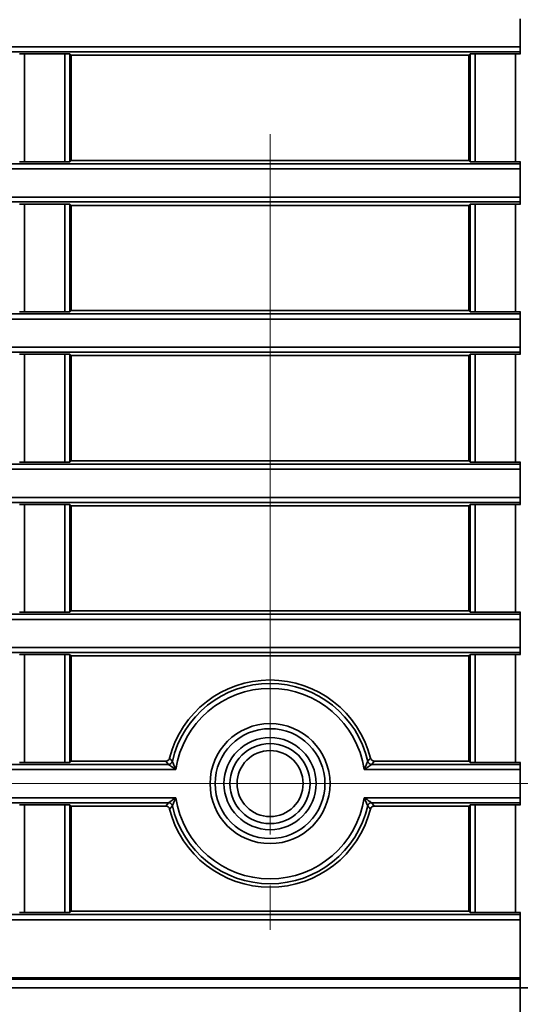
# Model space of a CAD drawing. Header units: millimetres. Extents: x 0 to 1118, y 0 to 864.
# Tile 230 of 250: x 1043 to 1049, y 446 to 458. Entities that reach past the tile are written whole.
import ezdxf

# ---------------------------------------------------------------- set-up
doc = ezdxf.new("R2010")
doc.units = ezdxf.units.MM
doc.linetypes.add('CENTERX2', pattern=[20.32, 12.7, -2.54, 2.54, -2.54])
doc.styles.add('SLDTEXTSTYLE0', font='TXT', dxfattribs={"width": 0.605})
doc.dimstyles.new('SLDDIMSTYLE3', dxfattribs={"dimtxt": 4.233333, "dimasz": 4.572, "dimexe": 0, "dimexo": 0.0625, "dimgap": 1.058333, "dimtad": 0, "dimtih": 1, "dimtoh": 1, "dimdec": 1, "dimlfac": 4, "dimrnd": 1e-09, "dimzin": 4, "dimdsep": 46, "dimtxsty": 'SLDTEXTSTYLE0', "dimsah": 1, "dimcen": 0.09, "dimadec": 0, "dimazin": 1, "dimtfac": 1, "dimtofl": 0, "dimtmove": 0, "dimatfit": 3, "dimfxl": 1, "dimfrac": 2, "dimtolj": 1, "dimtzin": 12, "dimarcsym": 0})
doc.dimstyles.new('SLDDIMSTYLE4', dxfattribs={"dimtxt": 4.233333, "dimasz": 4.572, "dimexe": 0, "dimexo": 0.0625, "dimgap": 1.058333, "dimtad": 0, "dimtih": 1, "dimtoh": 1, "dimdec": 1, "dimlfac": 4, "dimrnd": 1e-09, "dimzin": 12, "dimdsep": 46, "dimtxsty": 'SLDTEXTSTYLE0', "dimsah": 1, "dimcen": 0.09, "dimadec": 0, "dimazin": 3, "dimtfac": 1, "dimtmove": 0, "dimatfit": 0, "dimfxl": 1, "dimfrac": 2, "dimtolj": 1, "dimtzin": 12, "dimarcsym": 0})

# ---------------------------------------------------------------- blocks, each defined once
blk = doc.blocks.new('_D_21')
at = {"color": 7, "linetype": 'Continuous', "lineweight": 0}
for p, q in [((934.937, 497.024), (1079.54, 497.024)), ((1077.94, 497.024), (1077.94, 476.868)), ((1085.54, 475.898), (1084.084, 475.898)), ((1084.084, 475.898), (1084.084, 469.401)), ((1093.624, 475.898), (1095.079, 475.898)), ((1095.079, 475.898), (1095.079, 469.401)), ((1084.084, 469.401), (1085.54, 469.401)), ((1095.079, 469.401), (1093.624, 469.401)), ((1077.94, 448.274), (1077.94, 468.431)), ((934.937, 448.274), (1079.54, 448.274))]:
    blk.add_line(p, q, dxfattribs=at)
at = {"color": 7, "linetype": 'Continuous', "lineweight": 18}
for points in [[(1077.94, 497.024), (1077.178, 492.452), (1078.702, 492.452)], [(1077.94, 448.274), (1078.702, 452.846), (1077.178, 452.846)]]:
    blk.add_solid(points, dxfattribs=at)
at = {"color": 7, "linetype": 'Continuous', "lineweight": 18, "char_height": 4.2333, "attachment_point": 1, "style": 'SLDTEXTSTYLE0'}
for s, insert in [('3X', (1059.346, 474.858)), ('195.0', (1068.077, 474.858)), ('7.7', (1085.54, 474.858))]:
    blk.add_mtext(s, dxfattribs=dict(at, insert=insert))
blk = doc.blocks.new('_D_29')
at = {"color": 7, "linetype": 'Continuous', "lineweight": 0}
for p, q in [((1077.94, 448.274), (1077.94, 457.799)), ((936.761, 448.274), (1079.54, 448.274)), ((1038.652, 437.349), (1079.54, 437.349)), ((1077.94, 428.274), (1077.94, 437.349)), ((1062.801, 431.523), (1061.346, 431.523)), ((1061.346, 431.523), (1061.346, 425.026)), ((1070.886, 431.523), (1072.341, 431.523)), ((1072.341, 431.523), (1072.341, 425.026)), ((1074.765, 428.274), (1077.94, 428.274)), ((1061.346, 425.026), (1062.801, 425.026)), ((1072.341, 425.026), (1070.886, 425.026))]:
    blk.add_line(p, q, dxfattribs=at)
at = {"color": 7, "linetype": 'Continuous', "lineweight": 18}
for points in [[(1077.94, 448.274), (1078.702, 452.846), (1077.178, 452.846)], [(1077.94, 437.349), (1077.178, 432.777), (1078.702, 432.777)]]:
    blk.add_solid(points, dxfattribs=at)
at = {"color": 7, "linetype": 'Continuous', "lineweight": 18, "char_height": 4.2333, "attachment_point": 1, "style": 'SLDTEXTSTYLE0'}
for s, insert in [('3X', (1039.841, 430.483)), ('43.7', (1048.572, 430.483)), ('1.7', (1062.801, 430.483))]:
    blk.add_mtext(s, dxfattribs=dict(at, insert=insert))
blk = doc.blocks.new('SW_CENTERMARKSYMBOL_15')
at = {"color": 0, "linetype": 'Continuous', "lineweight": 18}
for p, q in [((0, 1.27), (0, 1.824)), ((0, 0), (0, 0.635)), ((-1.27, 0), (-1.824, 0)), ((0, 0), (-0.635, 0)), ((0, 0), (0, -0.635)), ((0, 0), (0.635, 0)), ((1.27, 0), (1.824, 0)), ((0, -1.27), (0, -1.824))]:
    blk.add_line(p, q, dxfattribs=at)

msp = doc.modelspace()

# ---------------------------------------------------------------- linework, layer by layer
at = {"color": 7, "linetype": 'CENTERX2', "lineweight": 18}
msp.add_line((1045.837, 497.024), (1045.837, 448.274), dxfattribs=at)
at = {"color": 7, "linetype": 'Continuous', "lineweight": 35}
for p, q in [((1048.962, 457.473), (1048.962, 457.825)), ((930.212, 457.473), (1048.962, 457.473)), ((1048.962, 457.473), (1048.962, 457.411)), ((1048.962, 457.411), (930.212, 457.411)), ((1042.773, 457.386), (1043.276, 457.386)), ((1042.773, 457.386), (1042.773, 456.038)), ((1043.276, 456.038), (1043.276, 457.386)), ((1043.338, 457.384), (1043.354, 457.368)), ((1043.338, 457.384), (1043.338, 456.039)), ((1048.32, 457.368), (1043.354, 457.368)), ((1043.354, 457.368), (1043.354, 456.055)), ((1048.32, 457.368), (1048.336, 457.384)), ((1048.32, 456.055), (1048.32, 457.368)), ((1048.336, 456.039), (1048.336, 457.384)), ((1048.398, 457.386), (1048.901, 457.386)), ((1048.398, 457.386), (1048.398, 456.038)), ((1048.901, 456.038), (1048.901, 457.386)), ((1048.962, 457.411), (1048.962, 457.385)), ((1048.962, 457.385), (1048.963, 457.384)), ((930.212, 456.013), (1048.962, 456.013)), ((1043.276, 456.038), (1042.773, 456.038)), ((1043.354, 456.055), (1043.338, 456.039)), ((1048.32, 456.055), (1043.354, 456.055)), ((1048.336, 456.039), (1048.32, 456.055)), ((1048.901, 456.038), (1048.398, 456.038)), ((1048.963, 456.039), (1048.962, 456.039)), ((1048.962, 456.039), (1048.962, 456.013)), ((1048.962, 456.013), (1048.962, 455.95)), ((1048.962, 455.95), (930.212, 455.95)), ((1048.962, 455.598), (1048.962, 455.95)), ((930.212, 455.598), (1048.962, 455.598)), ((1048.962, 455.536), (930.212, 455.536)), ((1042.773, 455.511), (1043.276, 455.511)), ((1042.773, 455.511), (1042.773, 454.163)), ((1043.276, 454.163), (1043.276, 455.511)), ((1043.338, 455.509), (1043.354, 455.493)), ((1043.338, 455.509), (1043.338, 454.164)), ((1048.32, 455.493), (1043.354, 455.493)), ((1043.354, 455.493), (1043.354, 454.18)), ((1048.32, 455.493), (1048.336, 455.509)), ((1048.32, 454.18), (1048.32, 455.493)), ((1048.336, 454.164), (1048.336, 455.509)), ((1048.398, 455.511), (1048.901, 455.511)), ((1048.398, 455.511), (1048.398, 454.163)), ((1048.901, 454.163), (1048.901, 455.511)), ((1048.962, 455.598), (1048.962, 455.536)), ((1048.962, 455.536), (1048.962, 455.51)), ((1048.962, 455.51), (1048.963, 455.509)), ((930.212, 454.138), (1048.962, 454.138)), ((1043.276, 454.163), (1042.773, 454.163)), ((1043.354, 454.18), (1043.338, 454.164)), ((1048.32, 454.18), (1043.354, 454.18)), ((1048.336, 454.164), (1048.32, 454.18)), ((1048.901, 454.163), (1048.398, 454.163)), ((1048.963, 454.164), (1048.962, 454.164)), ((1048.962, 454.164), (1048.962, 454.138)), ((1048.962, 454.138), (1048.962, 454.075)), ((1048.962, 454.075), (930.212, 454.075)), ((1048.962, 453.723), (1048.962, 454.075)), ((930.212, 453.723), (1048.962, 453.723)), ((1048.962, 453.661), (930.212, 453.661)), ((1048.962, 453.723), (1048.962, 453.661)), ((1048.962, 453.661), (1048.962, 453.635)), ((1042.773, 453.636), (1043.276, 453.636)), ((1042.773, 453.636), (1042.773, 452.288)), ((1043.276, 452.288), (1043.276, 453.636)), ((1043.338, 453.634), (1043.354, 453.618)), ((1043.338, 453.634), (1043.338, 452.289)), ((1048.32, 453.618), (1043.354, 453.618)), ((1043.354, 453.618), (1043.354, 452.305)), ((1048.32, 453.618), (1048.336, 453.634)), ((1048.32, 452.305), (1048.32, 453.618)), ((1048.336, 452.289), (1048.336, 453.634)), ((1048.398, 453.636), (1048.901, 453.636)), ((1048.398, 453.636), (1048.398, 452.288)), ((1048.901, 452.288), (1048.901, 453.636)), ((1048.962, 453.635), (1048.963, 453.634)), ((1043.276, 452.288), (1042.773, 452.288)), ((1043.354, 452.305), (1043.338, 452.289)), ((1048.32, 452.305), (1043.354, 452.305)), ((1048.336, 452.289), (1048.32, 452.305)), ((1048.901, 452.288), (1048.398, 452.288)), ((1048.963, 452.289), (1048.962, 452.289)), ((1048.962, 452.289), (1048.962, 452.263)), ((930.212, 452.263), (1048.962, 452.263)), ((1048.962, 452.2), (930.212, 452.2)), ((1048.962, 452.263), (1048.962, 452.2)), ((1048.962, 451.848), (1048.962, 452.2)), ((930.212, 451.848), (1048.962, 451.848)), ((1048.962, 451.848), (1048.962, 451.786)), ((1048.962, 451.786), (930.212, 451.786)), ((1042.773, 451.761), (1043.276, 451.761)), ((1042.773, 451.761), (1042.773, 450.413)), ((1043.276, 450.413), (1043.276, 451.761)), ((1043.338, 451.759), (1043.354, 451.743)), ((1043.338, 451.759), (1043.338, 450.414)), ((1048.32, 451.743), (1043.354, 451.743)), ((1043.354, 451.743), (1043.354, 450.43)), ((1048.32, 451.743), (1048.336, 451.759)), ((1048.32, 450.43), (1048.32, 451.743)), ((1048.336, 450.414), (1048.336, 451.759)), ((1048.398, 451.761), (1048.901, 451.761)), ((1048.398, 451.761), (1048.398, 450.413)), ((1048.901, 450.413), (1048.901, 451.761)), ((1048.962, 451.786), (1048.962, 451.76)), ((1048.962, 451.76), (1048.963, 451.759)), ((930.212, 450.388), (1048.962, 450.388)), ((1048.962, 450.325), (930.212, 450.325)), ((1043.276, 450.413), (1042.773, 450.413)), ((1043.354, 450.43), (1043.338, 450.414)), ((1048.32, 450.43), (1043.354, 450.43)), ((1048.336, 450.414), (1048.32, 450.43)), ((1048.901, 450.413), (1048.398, 450.413)), ((1048.963, 450.414), (1048.962, 450.414)), ((1048.962, 450.414), (1048.962, 450.388)), ((1048.962, 450.388), (1048.962, 450.325)), ((1048.962, 449.973), (1048.962, 450.325)), ((930.212, 449.973), (1048.962, 449.973)), ((1048.962, 449.973), (1048.962, 449.911)), ((1048.962, 449.911), (930.212, 449.911)), ((1042.773, 449.886), (1043.276, 449.886)), ((1042.773, 449.886), (1042.773, 448.538)), ((1043.276, 448.538), (1043.276, 449.886)), ((1043.338, 449.884), (1043.354, 449.868)), ((1043.338, 449.884), (1043.338, 448.539)), ((1048.32, 449.868), (1043.354, 449.868)), ((1043.354, 449.868), (1043.354, 448.555)), ((1048.32, 449.868), (1048.336, 449.884)), ((1048.32, 448.555), (1048.32, 449.868)), ((1048.336, 448.539), (1048.336, 449.884)), ((1048.398, 449.886), (1048.901, 449.886)), ((1048.398, 449.886), (1048.398, 448.538)), ((1048.901, 448.538), (1048.901, 449.886)), ((1048.962, 449.911), (1048.962, 449.885)), ((1048.962, 449.885), (1048.963, 449.884)), ((990.823, 448.513), (1044.568, 448.513)), ((1043.276, 448.538), (1042.773, 448.538)), ((1043.354, 448.555), (1043.338, 448.539)), ((1044.535, 448.555), (1043.354, 448.555)), ((1044.568, 448.513), (1044.535, 448.555)), ((1047.139, 448.555), (1047.106, 448.513)), ((1047.106, 448.513), (1048.962, 448.513)), ((1048.32, 448.555), (1047.139, 448.555)), ((1048.336, 448.539), (1048.32, 448.555)), ((1048.901, 448.538), (1048.398, 448.538)), ((1048.963, 448.539), (1048.962, 448.539)), ((1048.962, 448.539), (1048.962, 448.513)), ((1048.962, 448.45), (1048.962, 448.513)), ((1044.662, 448.45), (990.73, 448.45)), ((1048.962, 448.45), (1047.013, 448.45)), ((1048.962, 448.098), (1048.962, 448.45)), ((990.73, 448.098), (1044.662, 448.098)), ((1044.568, 448.036), (990.823, 448.036)), ((1042.773, 448.011), (1043.276, 448.011)), ((1042.773, 448.011), (1042.773, 446.663)), ((1043.276, 446.663), (1043.276, 448.011)), ((1043.338, 448.009), (1043.354, 447.993)), ((1043.338, 448.009), (1043.338, 446.664)), ((1044.535, 447.993), (1043.354, 447.993)), ((1043.354, 447.993), (1043.354, 446.68)), ((1044.535, 447.993), (1044.568, 448.036)), ((1047.013, 448.098), (1048.962, 448.098)), ((1048.962, 448.036), (1047.106, 448.036)), ((1047.106, 448.036), (1047.139, 447.993)), ((1048.32, 447.993), (1047.139, 447.993)), ((1048.32, 447.993), (1048.336, 448.009)), ((1048.32, 446.68), (1048.32, 447.993)), ((1048.336, 446.664), (1048.336, 448.009)), ((1048.398, 448.011), (1048.901, 448.011)), ((1048.398, 448.011), (1048.398, 446.663)), ((1048.901, 446.663), (1048.901, 448.011)), ((1048.962, 448.098), (1048.962, 448.036)), ((1048.962, 448.036), (1048.962, 448.01)), ((1048.962, 448.01), (1048.963, 448.009)), ((930.212, 446.638), (1048.962, 446.638)), ((1042.773, 446.663), (1043.276, 446.663)), ((1043.354, 446.68), (1043.338, 446.664)), ((1048.32, 446.68), (1043.354, 446.68)), ((1048.32, 446.68), (1048.336, 446.664)), ((1048.398, 446.663), (1048.901, 446.663)), ((1048.963, 446.664), (1048.962, 446.664)), ((1048.962, 446.664), (1048.962, 446.638)), ((1048.962, 446.575), (1048.962, 446.638)), ((1048.962, 446.575), (930.212, 446.575)), ((1048.962, 445.849), (1048.962, 446.575)), ((930.212, 445.849), (1048.962, 445.849)), ((1048.962, 445.833), (930.212, 445.833)), ((1048.962, 445.849), (1048.962, 445.833)), ((1048.962, 445.724), (1048.962, 445.833)), ((930.212, 445.724), (1048.962, 445.724)), ((1048.962, 443.095), (1048.962, 445.724)), ((1048.962, 445.724), (1055.212, 445.724))]:
    msp.add_line(p, q, dxfattribs=at)
for radius in [0.749, 0.686, 0.575, 0.5, 0.412]:
    msp.add_circle((1045.837, 448.274), radius, dxfattribs=at)
for centre, radius, start, end in [((1045.837, 448.274), 1.294, 14.2672, 165.7328), ((1045.837, 448.274), 1.251, 12.8142, 167.1858), ((1045.837, 448.274), 1.189, 8.5194, 171.4806), ((1044.568, 448.563), 0.05, 270.0155, 347.1702), ((1047.106, 448.563), 0.05, 192.8298, 269.9845), ((1044.568, 447.986), 0.05, 12.8298, 89.9845), ((1045.837, 448.274), 1.251, 192.8142, 347.1858), ((1045.837, 448.274), 1.189, 188.5194, 351.4806), ((1047.106, 447.986), 0.05, 90.0155, 167.1702), ((1045.837, 448.274), 1.294, 194.2672, 345.7328)]:
    msp.add_arc(centre, radius, start, end, dxfattribs=at)
for centre, start_param, end_param in [((1042.773, 457.384), 1.570796, 3.124139), ((1043.276, 457.384), 0.017453, 1.570796), ((1048.398, 457.384), 1.570796, 3.124139), ((1048.901, 457.384), 0.186295, 1.570796), ((1042.773, 456.039), 3.159046, 4.712389), ((1043.276, 456.039), 4.712389, 6.265732), ((1048.398, 456.039), 3.159046, 4.712389), ((1048.901, 456.039), 4.712389, 6.096891), ((1042.773, 455.509), 1.570796, 3.124139), ((1043.276, 455.509), 0.017453, 1.570796), ((1048.398, 455.509), 1.570796, 3.124139), ((1048.901, 455.509), 0.186295, 1.570796), ((1042.773, 454.164), 3.159046, 4.712389), ((1043.276, 454.164), 4.712389, 6.265732), ((1048.398, 454.164), 3.159046, 4.712389), ((1048.901, 454.164), 4.712389, 6.096891), ((1042.773, 453.634), 1.570796, 3.124139), ((1043.276, 453.634), 0.017453, 1.570796), ((1048.398, 453.634), 1.570796, 3.124139), ((1048.901, 453.634), 0.186295, 1.570796), ((1042.773, 452.289), 3.159046, 4.712389), ((1043.276, 452.289), 4.712389, 6.265732), ((1048.398, 452.289), 3.159046, 4.712389), ((1048.901, 452.289), 4.712389, 6.096891), ((1042.773, 451.759), 1.570796, 3.124139), ((1043.276, 451.759), 0.017453, 1.570796), ((1048.398, 451.759), 1.570796, 3.124139), ((1048.901, 451.759), 0.186295, 1.570796), ((1042.773, 450.414), 3.159046, 4.712389), ((1043.276, 450.414), 4.712389, 6.265732), ((1048.398, 450.414), 3.159046, 4.712389), ((1048.901, 450.414), 4.712389, 6.096891), ((1042.773, 449.884), 1.570796, 3.124139), ((1043.276, 449.884), 0.017453, 1.570796), ((1048.398, 449.884), 1.570796, 3.124139), ((1048.901, 449.884), 0.186295, 1.570796), ((1042.773, 448.539), 3.159046, 4.712389), ((1043.276, 448.539), 4.712389, 6.265732), ((1048.398, 448.539), 3.159046, 4.712389), ((1048.901, 448.539), 4.712389, 6.096891), ((1042.773, 448.009), 1.570796, 3.124139), ((1043.276, 448.009), 0.017453, 1.570796), ((1048.398, 448.009), 1.570796, 3.124139), ((1048.901, 448.009), 0.186295, 1.570796), ((1042.773, 446.664), 3.159046, 4.712389), ((1043.276, 446.664), 4.712389, 6.265732), ((1048.398, 446.664), 3.159046, 4.712389), ((1048.901, 446.664), 4.712389, 6.096891)]:
    msp.add_ellipse(centre, major_axis=(0.0625, 0), ratio=0.017455, start_param=start_param, end_param=end_param, dxfattribs=at)
for points, knots in [([(1044.535, 448.555), (1044.54, 448.556), (1044.552, 448.557), (1044.567, 448.566), (1044.578, 448.578), (1044.582, 448.588), (1044.583, 448.593)], [0, 0, 0, 0, 0.255199, 0.510399, 0.765573, 1, 1, 1, 1]), ([(1044.662, 448.45), (1044.661, 448.45), (1044.649, 448.459), (1044.632, 448.47), (1044.607, 448.486), (1044.589, 448.498), (1044.577, 448.507), (1044.571, 448.511), (1044.569, 448.513), (1044.568, 448.513), (1044.568, 448.513)], [0, 0, 0, 0, 0.007743, 0.321108, 0.440438, 0.66679, 0.830979, 0.883394, 0.980739, 1, 1, 1, 1]), ([(1044.583, 448.593), (1044.584, 448.592), (1044.586, 448.59), (1044.596, 448.578), (1044.606, 448.565), (1044.616, 448.554), (1044.617, 448.552)], [0, 0, 0, 0, 0.040997, 0.204987, 0.860947, 1, 1, 1, 1]), ([(1044.617, 448.552), (1044.617, 448.552), (1044.617, 448.551), (1044.618, 448.549), (1044.621, 448.543), (1044.627, 448.529), (1044.635, 448.509), (1044.647, 448.483), (1044.655, 448.464), (1044.661, 448.451), (1044.662, 448.45)], [0, 0, 0, 0, 0.019429, 0.119491, 0.1699656, 0.3337202, 0.5588512, 0.6778215, 0.9921884, 1, 1, 1, 1]), ([(1047.013, 448.45), (1047.013, 448.451), (1047.019, 448.464), (1047.027, 448.483), (1047.039, 448.509), (1047.047, 448.529), (1047.053, 448.543), (1047.056, 448.549), (1047.057, 448.551), (1047.057, 448.552), (1047.057, 448.552)], [0, 0, 0, 0, 0.007812, 0.322179, 0.441149, 0.66628, 0.830034, 0.880509, 0.980571, 1, 1, 1, 1]), ([(1047.106, 448.513), (1047.106, 448.513), (1047.105, 448.513), (1047.103, 448.511), (1047.097, 448.507), (1047.085, 448.498), (1047.067, 448.486), (1047.042, 448.47), (1047.025, 448.459), (1047.013, 448.45), (1047.013, 448.45)], [0, 0, 0, 0, 0.019261, 0.116606, 0.169021, 0.33321, 0.559562, 0.678892, 0.992257, 1, 1, 1, 1]), ([(1047.057, 448.552), (1047.057, 448.552), (1047.06, 448.555), (1047.07, 448.567), (1047.08, 448.58), (1047.089, 448.591), (1047.091, 448.593)], [0, 0, 0, 0, 0.040997, 0.204987, 0.860947, 1, 1, 1, 1]), ([(1047.091, 448.593), (1047.093, 448.588), (1047.097, 448.577), (1047.109, 448.565), (1047.123, 448.557), (1047.134, 448.556), (1047.139, 448.555)], [0, 0, 0, 0, 0.255199, 0.510399, 0.765573, 1, 1, 1, 1]), ([(1044.583, 447.955), (1044.581, 447.961), (1044.578, 447.971), (1044.565, 447.984), (1044.551, 447.992), (1044.54, 447.993), (1044.535, 447.993)], [0, 0, 0, 0, 0.255199, 0.510399, 0.765573, 1, 1, 1, 1]), ([(1044.568, 448.036), (1044.568, 448.036), (1044.569, 448.036), (1044.571, 448.037), (1044.577, 448.041), (1044.589, 448.05), (1044.607, 448.062), (1044.632, 448.079), (1044.649, 448.09), (1044.661, 448.098), (1044.662, 448.098)], [0, 0, 0, 0, 0.019261, 0.116606, 0.169021, 0.33321, 0.559562, 0.678892, 0.992257, 1, 1, 1, 1]), ([(1044.617, 447.997), (1044.617, 447.996), (1044.614, 447.993), (1044.605, 447.981), (1044.594, 447.968), (1044.585, 447.957), (1044.583, 447.955)], [0, 0, 0, 0, 0.040997, 0.204987, 0.860947, 1, 1, 1, 1]), ([(1044.662, 448.098), (1044.661, 448.098), (1044.655, 448.084), (1044.647, 448.066), (1044.635, 448.039), (1044.627, 448.02), (1044.621, 448.006), (1044.618, 447.999), (1044.617, 447.997), (1044.617, 447.997), (1044.617, 447.997)], [0, 0, 0, 0, 0.007812, 0.322179, 0.441149, 0.66628, 0.830034, 0.880509, 0.980571, 1, 1, 1, 1]), ([(1047.057, 447.997), (1047.057, 447.997), (1047.057, 447.997), (1047.056, 447.999), (1047.053, 448.006), (1047.047, 448.02), (1047.039, 448.039), (1047.027, 448.066), (1047.019, 448.084), (1047.013, 448.098), (1047.013, 448.098)], [0, 0, 0, 0, 0.019429, 0.119491, 0.169966, 0.33372, 0.558851, 0.677821, 0.992188, 1, 1, 1, 1]), ([(1047.013, 448.098), (1047.013, 448.098), (1047.025, 448.09), (1047.042, 448.079), (1047.067, 448.062), (1047.085, 448.05), (1047.097, 448.041), (1047.103, 448.037), (1047.105, 448.036), (1047.106, 448.036), (1047.106, 448.036)], [0, 0, 0, 0, 0.007743, 0.321108, 0.440438, 0.66679, 0.830979, 0.883394, 0.980739, 1, 1, 1, 1]), ([(1047.091, 447.955), (1047.09, 447.956), (1047.088, 447.959), (1047.078, 447.971), (1047.068, 447.984), (1047.059, 447.995), (1047.057, 447.997)], [0, 0, 0, 0, 0.040997, 0.204987, 0.860947, 1, 1, 1, 1]), ([(1047.139, 447.993), (1047.134, 447.993), (1047.122, 447.991), (1047.107, 447.983), (1047.096, 447.97), (1047.093, 447.96), (1047.091, 447.955)], [0, 0, 0, 0, 0.255199, 0.510399, 0.765573, 1, 1, 1, 1])]:
    msp.add_open_spline(points, degree=3, knots=knots, dxfattribs=at)

# ---------------------------------------------------------------- block references
at = {"color": 7, "linetype": 'Continuous', "lineweight": 0}
msp.add_blockref('SW_CENTERMARKSYMBOL_15', (1045.837, 448.274), dxfattribs=at)

# ---------------------------------------------------------------- dimensions: what is measured, and where the dimension line sits
at = {"color": 7, "linetype": 'Continuous', "lineweight": 18}
for p1, p2, dimstyle, picture, middle in [((933.337, 497.024), (933.337, 448.274), 'SLDDIMSTYLE3', '_D_21', (1077.94, 472.649)), ((1037.052, 437.349), (935.161, 448.274), 'SLDDIMSTYLE4', '_D_29', (1077.94, 428.274))]:
    dim = msp.add_linear_dim(base=(1077.94, 448.274), p1=p1, p2=p2, angle=90, text='3X <>', dimstyle=dimstyle, dxfattribs=at)
    dim.commit()
    dim.dimension.update_dxf_attribs({"geometry": picture, "text_midpoint": middle, "dimtype": 160})

doc.saveas('drawing.dxf')
